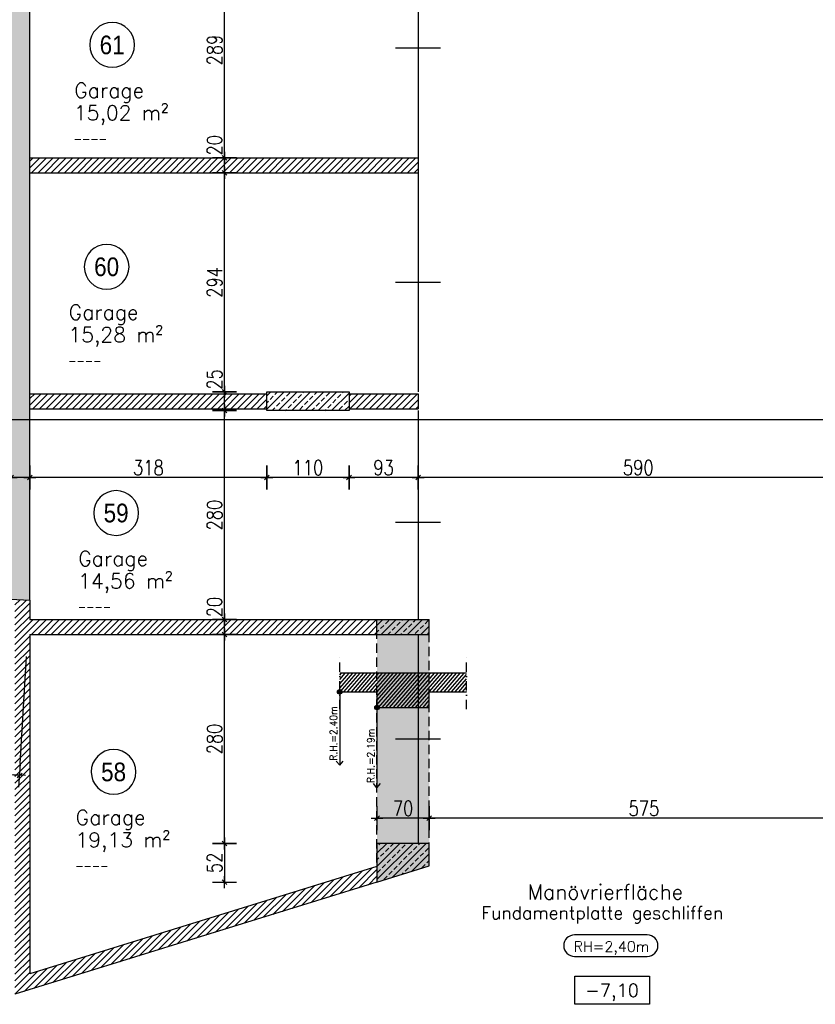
# Model space of a CAD drawing. Header units: centimetres. Extents: x -18458 to 60221, y -11985 to 33979.
# Tile 33 of 50: x 6736 to 7802, y 1037 to 2356. Entities that reach past the tile are written whole.
import ezdxf
from ezdxf.enums import TextEntityAlignment as Align

# ---------------------------------------------------------------- set-up
doc = ezdxf.new("R2010")
doc.units = ezdxf.units.CM
doc.header["$LTSCALE"] = 50
doc.header["$MEASUREMENT"] = 0
doc.header["$PDMODE"] = 34
doc.linetypes.add('HIDDEN', pattern=[0.375, 0.25, -0.125])
doc.linetypes.add('STRICHPUNKT', pattern=[1, 0.5, -0.25, 0, -0.25])
for name, color, linetype in [('01_ansicht', 251, 'Continuous'), ('01_Bemassung', 150, 'Continuous'), ('01_Grundriss_verdeckt', 3, 'HIDDEN'), ('01_Mauern', 1, 'Continuous'), ('01_Mauern_Betonziegel', 147, 'Continuous'), ('01_Raumstempel', 2, 'Continuous'), ('01_Schnitte_Schalplan', 4, 'Continuous'), ('01_Schraff_Beton', 5, 'Continuous'), ('01_Schraff_Betonziegel', 125, 'Continuous'), ('01_Text', 2, 'Continuous'), ('01_Tueren', 7, 'Continuous'), ('01_unterzüge', 241, 'Continuous'), ('A-colgrid', 2, 'Continuous')]:
    doc.layers.add(name, color=color, linetype=linetype)
doc.styles.add('ReHe', font='AVGARDN.TTF')
doc.styles.add('Romans', font='Romans.shx')
doc.styles.add('SIPLEX1', font='romans.shx', dxfattribs={"width": 0.8})
doc.dimstyles.new('BEM-50_grundrisse', dxfattribs={"dimscale": 1.6, "dimtxt": 12.5, "dimasz": 0.4, "dimexe": 0.1, "dimexo": 0.5, "dimgap": 2, "dimtad": 1, "dimdec": 0, "dimrnd": 0.5, "dimzin": 12, "dimdsep": 46, "dimtxsty": 'SIPLEX1', "dimblk": 'bempkt', "dimcen": -0.2, "dimdle": 0.05, "dimse1": 1, "dimse2": 1, "dimclrd": 256, "dimclre": 256, "dimclrt": 256, "dimazin": 0, "dimtfac": 1, "dimtdec": 0, "dimtmove": 0, "dimatfit": 2, "dimldrblk": 'BEMPU', "dimfxl": 0, "dimtvp": 1, "dimtolj": 1, "dimtzin": 0, "dimarcsym": 0})
pattern_1 = [(45, (20000, -20000), (-4.4194174, 4.4194174), [])]

# ---------------------------------------------------------------- blocks, each defined once
blk = doc.blocks.new('rs_Garage')
at = {"layer": '01_Text', "color": 0}
blk.add_arc((0, 40), 30, 180.191, 179.809, dxfattribs=at)
at = {"layer": '01_Text', "color": 0, "style": 'ReHe', "width": 0.9}
blk.add_attdef('GAR_NR', text='', height=25, dxfattribs=at).set_placement((0, 40), align=Align.MIDDLE_CENTER)
at = {"layer": '01_Text', "color": 0, "style": 'Romans'}
for tag, p in [('R_Bez', (-50.8, -31)), ('GAR_FL', (-51.2, -61))]:
    blk.add_attdef(tag, p, '', height=20, dxfattribs=at)
at = {"layer": 'Defpoints', "color": 91, "style": 'Romans'}
blk.add_attdef('Br_fl', (-51.5, -91), '', height=10, dxfattribs=at)
blk = doc.blocks.new('quote')
at = {"layer": '01_Text', "color": 0}
blk.add_lwpolyline([(50, 18.75), (50, -18.75), (-50, -18.75), (-50, 18.75)], close=True, dxfattribs=at)
at = {"layer": '01_Text', "color": 0, "style": 'Romans'}
blk.add_attdef('QUOTE', text='', height=17.5, dxfattribs=at).set_placement((0, -8.75), align=Align.CENTER)
blk = doc.blocks.new('ar015')
at = {"layer": '01_Text', "color": 0, "flags": 128}
blk.add_lwpolyline([(-49.4, -1.9), (48, -1.9, 1), (48, 26.9), (-49.4, 26.9, 1)], format="xyb", close=True, dxfattribs=at)
at = {"layer": '01_Text', "color": 1, "style": 'Romans'}
blk.add_attdef('Raumhöhe', text='', height=14, dxfattribs=at).set_placement((0, 0), align=Align.BOTTOM_CENTER)
blk = doc.blocks.new('bempkt')
at = {"layer": '01_Bemassung', "color": 0}
for p, q in [((0, -25), (0, 25)), ((12.5, 0), (-12.5, 0)), ((-4.95, -4.95), (4.95, 4.95))]:
    blk.add_line(p, q, dxfattribs=at)
blk = doc.blocks.new('*D335')
at = {"layer": '01_Bemassung', "lineweight": -2}
blk.add_line((7858.8, 1286.2), (7285.1, 1286.2), dxfattribs=at)
at = {"layer": 'Defpoints', "color": 0}
for p in [(7859.4, 1329.9), (7284.4, 1286.2), (7284.4, 1222.3)]:
    blk.add_point(p, dxfattribs=at)
at = {"layer": '01_Bemassung', "lineweight": -2, "xscale": 0.6400000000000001, "yscale": 0.6400000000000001, "zscale": 0.6400000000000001, "rotation": 180}
blk.add_blockref('bempkt', (7284.4, 1286.2), dxfattribs=at)
at = {"layer": '01_Bemassung', "lineweight": -2, "xscale": 0.6400000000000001, "yscale": 0.6400000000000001, "zscale": 0.6400000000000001}
blk.add_blockref('bempkt', (7859.4, 1286.2), dxfattribs=at)
at = {"layer": '01_Bemassung', "insert": (7571.9, 1299.4), "char_height": 20, "attachment_point": 5, "style": 'SIPLEX1'}
blk.add_mtext('\\A1;575', dxfattribs=at)
blk = doc.blocks.new('BEMPU')
at = {"layer": '01_Bemassung', "color": 4}
for p, q in [((0, -25), (0, 25)), ((5, 0), (-5, 0))]:
    blk.add_line(p, q, dxfattribs=at)
blk.add_circle((0, 0), 2.5, dxfattribs=at)
blk = doc.blocks.new('*D336')
at = {"layer": '01_Bemassung', "lineweight": -2}
blk.add_line((7283.8, 1286.2), (7215.1, 1286.2), dxfattribs=at)
at = {"layer": 'Defpoints', "color": 0}
for p in [(7214.4, 1286.2), (7214.4, 1252.4), (7284.4, 1222.3)]:
    blk.add_point(p, dxfattribs=at)
at = {"layer": '01_Bemassung', "lineweight": -2, "xscale": 0.6400000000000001, "yscale": 0.6400000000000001, "zscale": 0.6400000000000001, "rotation": 180}
blk.add_blockref('bempkt', (7214.4, 1286.2), dxfattribs=at)
at = {"layer": '01_Bemassung', "lineweight": -2, "xscale": 0.6400000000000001, "yscale": 0.6400000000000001, "zscale": 0.6400000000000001}
blk.add_blockref('bempkt', (7284.4, 1286.2), dxfattribs=at)
at = {"layer": '01_Bemassung', "insert": (7249.4, 1299.4), "char_height": 20, "attachment_point": 5, "style": 'SIPLEX1'}
blk.add_mtext('\\A1;70', dxfattribs=at)
blk = doc.blocks.new('*D348')
at = {"layer": '01_Bemassung', "lineweight": -2}
blk.add_line((7858.8, 1742.8), (7270.1, 1742.8), dxfattribs=at)
at = {"layer": 'Defpoints', "color": 0}
for p in [(7269.4, 1742.8), (7269.4, 1692.4), (7859.4, 1679.9)]:
    blk.add_point(p, dxfattribs=at)
at = {"layer": '01_Bemassung', "lineweight": -2, "xscale": 0.6400000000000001, "yscale": 0.6400000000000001, "zscale": 0.6400000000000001, "rotation": 180}
blk.add_blockref('bempkt', (7269.4, 1742.8), dxfattribs=at)
at = {"layer": '01_Bemassung', "lineweight": -2, "xscale": 0.6400000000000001, "yscale": 0.6400000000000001, "zscale": 0.6400000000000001}
blk.add_blockref('bempkt', (7859.4, 1742.8), dxfattribs=at)
at = {"layer": '01_Bemassung', "insert": (7564.4, 1756), "char_height": 20, "attachment_point": 5, "style": 'SIPLEX1'}
blk.add_mtext('\\A1;590', dxfattribs=at)
blk = doc.blocks.new('*D349')
at = {"layer": '01_Bemassung', "lineweight": -2}
blk.add_line((7268.8, 1742.8), (7177.6, 1742.8), dxfattribs=at)
at = {"layer": 'Defpoints', "color": 0}
for p in [(7176.9, 1832.4), (7176.9, 1742.8), (7269.4, 1692.4)]:
    blk.add_point(p, dxfattribs=at)
at = {"layer": '01_Bemassung', "lineweight": -2, "xscale": 0.6400000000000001, "yscale": 0.6400000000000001, "zscale": 0.6400000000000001, "rotation": 180}
blk.add_blockref('bempkt', (7176.9, 1742.8), dxfattribs=at)
at = {"layer": '01_Bemassung', "lineweight": -2, "xscale": 0.6400000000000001, "yscale": 0.6400000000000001, "zscale": 0.6400000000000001}
blk.add_blockref('bempkt', (7269.4, 1742.8), dxfattribs=at)
at = {"layer": '01_Bemassung', "insert": (7223.2, 1756), "char_height": 20, "attachment_point": 5, "style": 'SIPLEX1'}
blk.add_mtext('\\A1;93', dxfattribs=at)
blk = doc.blocks.new('*D350')
at = {"layer": '01_Bemassung', "lineweight": -2}
blk.add_line((7176.3, 1742.8), (7067.6, 1742.8), dxfattribs=at)
at = {"layer": 'Defpoints', "color": 0}
for p in [(7066.9, 1832.4), (7176.9, 1832.4), (7066.9, 1742.8)]:
    blk.add_point(p, dxfattribs=at)
at = {"layer": '01_Bemassung', "lineweight": -2, "xscale": 0.6400000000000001, "yscale": 0.6400000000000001, "zscale": 0.6400000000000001, "rotation": 180}
blk.add_blockref('bempkt', (7066.9, 1742.8), dxfattribs=at)
at = {"layer": '01_Bemassung', "lineweight": -2, "xscale": 0.6400000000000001, "yscale": 0.6400000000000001, "zscale": 0.6400000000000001}
blk.add_blockref('bempkt', (7176.9, 1742.8), dxfattribs=at)
at = {"layer": '01_Bemassung', "insert": (7121.9, 1756), "char_height": 20, "attachment_point": 5, "style": 'SIPLEX1'}
blk.add_mtext('\\A1;110', dxfattribs=at)
blk = doc.blocks.new('*D351')
at = {"layer": '01_Bemassung', "lineweight": -2}
blk.add_line((7066.3, 1742.8), (6750.1, 1742.8), dxfattribs=at)
at = {"layer": 'Defpoints', "color": 0}
for p in [(6749.4, 1834.9), (7066.9, 1832.4), (6749.4, 1742.8)]:
    blk.add_point(p, dxfattribs=at)
at = {"layer": '01_Bemassung', "lineweight": -2, "xscale": 0.6400000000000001, "yscale": 0.6400000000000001, "zscale": 0.6400000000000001, "rotation": 180}
blk.add_blockref('bempkt', (6749.4, 1742.8), dxfattribs=at)
at = {"layer": '01_Bemassung', "lineweight": -2, "xscale": 0.6400000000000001, "yscale": 0.6400000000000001, "zscale": 0.6400000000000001}
blk.add_blockref('bempkt', (7066.9, 1742.8), dxfattribs=at)
at = {"layer": '01_Bemassung', "insert": (6908.2, 1756), "char_height": 20, "attachment_point": 5, "style": 'SIPLEX1'}
blk.add_mtext('\\A1;318', dxfattribs=at)
blk = doc.blocks.new('*D352')
at = {"layer": '01_Bemassung', "lineweight": -2}
for p, q in [((6724.4, 1742.8), (6691.5, 1742.8)), ((6748.8, 1742.8), (6725.1, 1742.8))]:
    blk.add_line(p, q, dxfattribs=at)
at = {"layer": 'Defpoints', "color": 0}
for p in [(6749.4, 1834.9), (6724.4, 1742.8), (6724.4, 1604.8)]:
    blk.add_point(p, dxfattribs=at)
at = {"layer": '01_Bemassung', "lineweight": -2, "xscale": 0.6400000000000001, "yscale": 0.6400000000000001, "zscale": 0.6400000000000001, "rotation": 180}
blk.add_blockref('bempkt', (6724.4, 1742.8), dxfattribs=at)
at = {"layer": '01_Bemassung', "lineweight": -2, "xscale": 0.6400000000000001, "yscale": 0.6400000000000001, "zscale": 0.6400000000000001}
blk.add_blockref('bempkt', (6749.4, 1742.8), dxfattribs=at)
at = {"layer": '01_Bemassung', "insert": (6707.6, 1756), "char_height": 20, "attachment_point": 5, "style": 'SIPLEX1'}
blk.add_mtext('\\A1;25', dxfattribs=at)
blk = doc.blocks.new('*D419')
at = {"layer": '01_Bemassung', "lineweight": -2}
blk.add_line((6418.2, 1362.4), (6735, 1343.9), dxfattribs=at)
at = {"layer": 'Defpoints', "color": 0}
for p in [(6749.4, 1578.3), (6735.7, 1343.8), (6407.7, 1194.5)]:
    blk.add_point(p, dxfattribs=at)
at = {"layer": '01_Bemassung', "lineweight": -2, "xscale": 0.6400000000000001, "yscale": 0.6400000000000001, "zscale": 0.6400000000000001}
for p, rotation in [((6417.6, 1362.5), 176.6421808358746), ((6735.7, 1343.8), 356.6421808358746)]:
    blk.add_blockref('bempkt', p, dxfattribs=dict(at, rotation=rotation))
at = {"layer": '01_Bemassung', "insert": (6577.4, 1366.3), "char_height": 20, "attachment_point": 5, "rotation": 356.6422, "style": 'SIPLEX1'}
blk.add_mtext('\\A1;319', dxfattribs=at)
blk = doc.blocks.new('*D420')
at = {"layer": '01_Bemassung', "lineweight": -2}
blk.add_line((7010, 1253), (7010, 1531.7), dxfattribs=at)
at = {"layer": 'Defpoints', "color": 0}
for p in [(7010, 1532.4), (7236.3, 1532.4), (7236.3, 1252.4)]:
    blk.add_point(p, dxfattribs=at)
at = {"layer": '01_Bemassung', "lineweight": -2, "xscale": 0.6400000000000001, "yscale": 0.6400000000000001, "zscale": 0.6400000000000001}
for p, rotation in [((7010, 1532.4), 90), ((7010, 1252.4), 270)]:
    blk.add_blockref('bempkt', p, dxfattribs=dict(at, rotation=rotation))
at = {"layer": '01_Bemassung', "insert": (6996.8, 1392.4), "char_height": 20, "attachment_point": 5, "rotation": 90, "style": 'SIPLEX1'}
blk.add_mtext('\\A1;280', dxfattribs=at)
blk = doc.blocks.new('*D421')
at = {"layer": '01_Bemassung', "lineweight": -2}
blk.add_line((7010, 1251.7), (7010, 1201.3), dxfattribs=at)
at = {"layer": 'Defpoints', "color": 0}
for p in [(7236.3, 1252.4), (7010, 1200.7), (7201.3, 1200.7)]:
    blk.add_point(p, dxfattribs=at)
at = {"layer": '01_Bemassung', "lineweight": -2, "xscale": 0.6400000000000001, "yscale": 0.6400000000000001, "zscale": 0.6400000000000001}
for p, rotation in [((7010, 1252.4), 90), ((7010, 1200.7), 270)]:
    blk.add_blockref('bempkt', p, dxfattribs=dict(at, rotation=rotation))
at = {"layer": '01_Bemassung', "insert": (6996.8, 1226.5), "char_height": 20, "attachment_point": 5, "rotation": 90, "style": 'SIPLEX1'}
blk.add_mtext('\\A1;52', dxfattribs=at)
blk = doc.blocks.new('*D422')
at = {"layer": '01_Bemassung', "lineweight": -2}
for p, q in [((7010, 1552.4), (7010, 1585.3)), ((7010, 1533), (7010, 1551.7))]:
    blk.add_line(p, q, dxfattribs=at)
at = {"layer": 'Defpoints', "color": 0}
for p in [(7010, 1552.4), (7201.3, 1552.4), (7236.3, 1532.4)]:
    blk.add_point(p, dxfattribs=at)
at = {"layer": '01_Bemassung', "lineweight": -2, "xscale": 0.6400000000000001, "yscale": 0.6400000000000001, "zscale": 0.6400000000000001}
for p, rotation in [((7010, 1552.4), 90), ((7010, 1532.4), 270)]:
    blk.add_blockref('bempkt', p, dxfattribs=dict(at, rotation=rotation))
at = {"layer": '01_Bemassung', "insert": (6996.8, 1569.2), "char_height": 20, "attachment_point": 5, "rotation": 90, "style": 'SIPLEX1'}
blk.add_mtext('\\A1;20', dxfattribs=at)
blk = doc.blocks.new('*D423')
at = {"layer": '01_Bemassung', "lineweight": -2}
blk.add_line((7010, 1553), (7010, 1831.7), dxfattribs=at)
at = {"layer": 'Defpoints', "color": 0}
for p in [(7010, 1832.4), (7053.8, 1832.4), (7201.3, 1552.4)]:
    blk.add_point(p, dxfattribs=at)
at = {"layer": '01_Bemassung', "lineweight": -2, "xscale": 0.6400000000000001, "yscale": 0.6400000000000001, "zscale": 0.6400000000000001}
for p, rotation in [((7010, 1832.4), 90), ((7010, 1552.4), 270)]:
    blk.add_blockref('bempkt', p, dxfattribs=dict(at, rotation=rotation))
at = {"layer": '01_Bemassung', "insert": (6996.8, 1692.4), "char_height": 20, "attachment_point": 5, "rotation": 90, "style": 'SIPLEX1'}
blk.add_mtext('\\A1;280', dxfattribs=at)
blk = doc.blocks.new('*D424')
at = {"layer": '01_Bemassung', "lineweight": -2}
for p, q in [((7010, 1857.4), (7010, 1890.3)), ((7010, 1833), (7010, 1856.7))]:
    blk.add_line(p, q, dxfattribs=at)
at = {"layer": 'Defpoints', "color": 0}
for p in [(7010, 1857.4), (7053.8, 1857.4), (7053.8, 1832.4)]:
    blk.add_point(p, dxfattribs=at)
at = {"layer": '01_Bemassung', "lineweight": -2, "xscale": 0.6400000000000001, "yscale": 0.6400000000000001, "zscale": 0.6400000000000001}
for p, rotation in [((7010, 1857.4), 90), ((7010, 1832.4), 270)]:
    blk.add_blockref('bempkt', p, dxfattribs=dict(at, rotation=rotation))
at = {"layer": '01_Bemassung', "insert": (6996.8, 1874.2), "char_height": 20, "attachment_point": 5, "rotation": 90, "style": 'SIPLEX1'}
blk.add_mtext('\\A1;25', dxfattribs=at)
blk = doc.blocks.new('*D425')
at = {"layer": '01_Bemassung', "lineweight": -2}
blk.add_line((7010, 1858), (7010, 2150.5), dxfattribs=at)
at = {"layer": 'Defpoints', "color": 0}
for p in [(7010, 2151.1), (7256.3, 2151.1), (7053.8, 1857.4)]:
    blk.add_point(p, dxfattribs=at)
at = {"layer": '01_Bemassung', "lineweight": -2, "xscale": 0.6400000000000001, "yscale": 0.6400000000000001, "zscale": 0.6400000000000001}
for p, rotation in [((7010, 2151.1), 90), ((7010, 1857.4), 270)]:
    blk.add_blockref('bempkt', p, dxfattribs=dict(at, rotation=rotation))
at = {"layer": '01_Bemassung', "insert": (6996.8, 2004.2), "char_height": 20, "attachment_point": 5, "rotation": 90, "style": 'SIPLEX1'}
blk.add_mtext('\\A1;294', dxfattribs=at)
blk = doc.blocks.new('*D426')
at = {"layer": '01_Bemassung', "lineweight": -2}
for p, q in [((7010, 2171.1), (7010, 2204.1)), ((7010, 2151.8), (7010, 2170.5))]:
    blk.add_line(p, q, dxfattribs=at)
at = {"layer": 'Defpoints', "color": 0}
for p in [(7010, 2171.1), (7256.3, 2171.1), (7256.3, 2151.1)]:
    blk.add_point(p, dxfattribs=at)
at = {"layer": '01_Bemassung', "lineweight": -2, "xscale": 0.6400000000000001, "yscale": 0.6400000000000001, "zscale": 0.6400000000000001}
for p, rotation in [((7010, 2171.1), 90), ((7010, 2151.1), 270)]:
    blk.add_blockref('bempkt', p, dxfattribs=dict(at, rotation=rotation))
at = {"layer": '01_Bemassung', "insert": (6996.8, 2187.9), "char_height": 20, "attachment_point": 5, "rotation": 90, "style": 'SIPLEX1'}
blk.add_mtext('\\A1;20', dxfattribs=at)
blk = doc.blocks.new('*D427')
at = {"layer": '01_Bemassung', "lineweight": -2}
blk.add_line((7010, 2171.8), (7010, 2459.2), dxfattribs=at)
at = {"layer": 'Defpoints', "color": 0}
for p in [(6996.3, 2459.9), (7010, 2459.9), (7256.3, 2171.1)]:
    blk.add_point(p, dxfattribs=at)
at = {"layer": '01_Bemassung', "lineweight": -2, "xscale": 0.6400000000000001, "yscale": 0.6400000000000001, "zscale": 0.6400000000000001}
for p, rotation in [((7010, 2459.9), 90), ((7010, 2171.1), 270)]:
    blk.add_blockref('bempkt', p, dxfattribs=dict(at, rotation=rotation))
at = {"layer": '01_Bemassung', "insert": (6996.8, 2315.5), "char_height": 20, "attachment_point": 5, "rotation": 90, "style": 'SIPLEX1'}
blk.add_mtext('\\A1;289', dxfattribs=at)
blk = doc.blocks.new('*D673')
at = {"layer": '01_Bemassung', "lineweight": -2}
for p, q in [((7010, 2171.1), (7010, 2204.1)), ((7010, 2151.8), (7010, 2170.5))]:
    blk.add_line(p, q, dxfattribs=at)
at = {"layer": 'Defpoints', "color": 0}
for p in [(7010, 2171.1), (7256.3, 2171.1), (7256.3, 2151.1)]:
    blk.add_point(p, dxfattribs=at)
at = {"layer": '01_Bemassung', "lineweight": -2, "xscale": 0.6400000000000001, "yscale": 0.6400000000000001, "zscale": 0.6400000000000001}
for p, rotation in [((7010, 2171.1), 90), ((7010, 2151.1), 270)]:
    blk.add_blockref('bempkt', p, dxfattribs=dict(at, rotation=rotation))
at = {"layer": '01_Bemassung', "insert": (6996.8, 2187.9), "char_height": 20, "attachment_point": 5, "rotation": 90, "style": 'SIPLEX1'}
blk.add_mtext('\\A1;20', dxfattribs=at)
blk = doc.blocks.new('*D674')
at = {"layer": '01_Bemassung', "lineweight": -2}
blk.add_line((7010, 2171.8), (7010, 2459.2), dxfattribs=at)
at = {"layer": 'Defpoints', "color": 0}
for p in [(6996.3, 2459.9), (7010, 2459.9), (7256.3, 2171.1)]:
    blk.add_point(p, dxfattribs=at)
at = {"layer": '01_Bemassung', "lineweight": -2, "xscale": 0.6400000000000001, "yscale": 0.6400000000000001, "zscale": 0.6400000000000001}
for p, rotation in [((7010, 2459.9), 90), ((7010, 2171.1), 270)]:
    blk.add_blockref('bempkt', p, dxfattribs=dict(at, rotation=rotation))
at = {"layer": '01_Bemassung', "insert": (6996.8, 2315.5), "char_height": 20, "attachment_point": 5, "rotation": 90, "style": 'SIPLEX1'}
blk.add_mtext('\\A1;289', dxfattribs=at)

msp = doc.modelspace()

# ---------------------------------------------------------------- hatches: boundary and pattern name
at = {"layer": '01_Raumstempel'}
h = msp.add_hatch(color=256, dxfattribs=at)
edge = h.paths.add_edge_path()
edge.add_arc((7164.4, 1455.7), 3, 0, 360)
h = msp.add_hatch(color=256, dxfattribs=at)
edge = h.paths.add_edge_path()
edge.add_arc((7214.4, 1434.7), 3, 0, 360)
at = {"layer": '01_Schnitte_Schalplan'}
h = msp.add_hatch(dxfattribs=at)
h.set_pattern_fill('ANSI31', color=253, scale=30, angle=3.9936, style=0)
h.set_pattern_definition([(48.993626, (19320, -20462.1354), (-2.8298872, 2.4605362), [])])
h.paths.add_polyline_path([(7334.4, 1480.7), (7284.4, 1480.7), (7284.4, 1455.7), (7334.4, 1455.7)])
h.paths.add_polyline_path([(7214.4, 1480.7), (7179.4, 1480.7), (7179.4, 1455.7), (7214.4, 1455.7)])
h.paths.add_polyline_path([(7179.4, 1480.7), (7164.4, 1480.7), (7164.4, 1455.7), (7179.4, 1455.7)])
h.paths.add_polyline_path([(7214.4, 1434.7), (7284.4, 1434.7), (7284.4, 1480.7), (7214.4, 1480.7)])
at = {"layer": '01_Schraff_Beton'}
h = msp.add_hatch(dxfattribs=at)
h.set_pattern_fill('ANSI33', color=256, scale=50, style=0)
h.paths.add_polyline_path([(6749.4, 2459.9), (7269.4, 2459.9), (7269.4, 2489.9), (7076.9, 2489.9), (7076.9, 2824.9), (7046.9, 2824.9), (7046.9, 2489.9), (6601.9, 2489.9), (6601.9, 2824.9), (6571.9, 2824.9), (6571.9, 2459.9), (6724.4, 2459.9), (6724.4, 1604.8), (4563.3, 1731.6), (4563.3, 1706.6), (6749.4, 1578.3)])
h = msp.add_hatch(dxfattribs=at)
h.set_pattern_fill('ANSI33', color=256, scale=50, style=0)
h.paths.add_polyline_path([(7176.9, 1857.4), (7066.9, 1857.4), (7066.9, 1832.4), (7176.9, 1832.4)])
h = msp.add_hatch(dxfattribs=at)
h.set_pattern_fill('ANSI33', color=256, scale=50, style=0)
h.set_pattern_definition([(45, (20000, -20000), (-8.838835, 8.838835), []), (45, (20008.839, -20000), (-8.838835, 8.838835), [6.25, -3.125])])
h.paths.add_polyline_path([(7284.4, 1552.4), (7214.4, 1552.4), (7214.4, 1532.4), (7284.4, 1532.4)])
h = msp.add_hatch(dxfattribs=at)
h.set_pattern_fill('ANSI33', color=256, scale=50, style=0)
h.paths.add_polyline_path([(7284.4, 1252.4), (7214.4, 1252.4), (7214.4, 1200.7), (7284.4, 1222.3)])
at = {"layer": '01_Schraff_Betonziegel'}
h = msp.add_hatch(dxfattribs=at)
h.set_pattern_fill('ANSI31', color=256, scale=50, style=0)
h.set_pattern_definition(pattern_1)
h.paths.add_polyline_path([(7269.4, 2171.1), (6749.4, 2171.1), (6749.4, 2151.1), (7269.4, 2151.1)])
h = msp.add_hatch(dxfattribs=at)
h.set_pattern_fill('ANSI31', color=256, scale=50, style=0)
h.set_pattern_definition(pattern_1)
h.paths.add_polyline_path([(7269.4, 2171.1), (6749.4, 2171.1), (6749.4, 2151.1), (7269.4, 2151.1)])
h = msp.add_hatch(dxfattribs=at)
h.set_pattern_fill('ANSI31', color=256, scale=50, style=0)
h.set_pattern_definition(pattern_1)
h.paths.add_polyline_path([(7066.9, 1834.9), (7066.9, 1854.9), (6749.4, 1854.9), (6749.4, 1834.9)])
h.paths.add_polyline_path([(7176.9, 1854.9), (7176.9, 1834.9), (7269.4, 1834.9), (7269.4, 1854.9)])
h = msp.add_hatch(dxfattribs=at)
h.set_pattern_fill('ANSI31', color=256, scale=50, style=0)
h.set_pattern_definition(pattern_1)
h.paths.add_polyline_path([(7214.4, 1200.7), (7214.4, 1221.6), (6749.4, 1077.6), (6749.4, 1532.4), (7214.4, 1532.4), (7214.4, 1552.4), (6749.4, 1552.4), (6749.4, 1578.3), (6729.4, 1579.5), (6729.4, 1050.4)])

# ---------------------------------------------------------------- linework, layer by layer
at = {"layer": '01_ansicht'}
msp.add_lwpolyline([(5404.4, 3009.9), (8324.4, 3009.9), (8324.4, 1819.9), (5404.4, 1819.9)], close=True, dxfattribs=at)
at = {"layer": '01_Bemassung'}
msp.add_line((6736.6, 1359.8), (6745, 1502.8), dxfattribs=at)
at = {"layer": '01_Grundriss_verdeckt'}
for p, q in [((7284.4, 1222.3), (7284.4, 1552.4)), ((7214.4, 1226.8), (7214.4, 1532.4))]:
    msp.add_line(p, q, dxfattribs=at)
at = {"layer": '01_Mauern'}
for p, q in [((6749.4, 1578.3), (6749.4, 2459.9)), ((4563.3, 1706.6), (6749.4, 1578.3)), ((7214.4, 1552.4), (7284.4, 1552.4)), ((7214.4, 1532.4), (7214.4, 1552.4)), ((7284.4, 1532.4), (7284.4, 1552.4)), ((7214.4, 1532.4), (7284.4, 1532.4)), ((7284.4, 1252.4), (7214.4, 1252.4)), ((7214.4, 1252.4), (7214.4, 1200.7)), ((7284.4, 1222.3), (7284.4, 1252.4)), ((7214.4, 1200.7), (7284.4, 1222.3))]:
    msp.add_line(p, q, dxfattribs=at)
msp.add_lwpolyline([(7066.9, 1857.4), (7176.9, 1857.4), (7176.9, 1832.4), (7066.9, 1832.4)], close=True, dxfattribs=at)
at = {"layer": '01_Mauern_Betonziegel'}
for p, q in [((6749.4, 2171.1), (7269.4, 2171.1)), ((6749.4, 2171.1), (7269.4, 2171.1)), ((7269.4, 2171.1), (7269.4, 2151.1)), ((7269.4, 2171.1), (7269.4, 2151.1)), ((6749.4, 2151.1), (7269.4, 2151.1)), ((6749.4, 2151.1), (7269.4, 2151.1)), ((6749.4, 1854.9), (7066.9, 1854.9)), ((7176.9, 1854.9), (7269.4, 1854.9)), ((7269.4, 1854.9), (7269.4, 1834.9)), ((6749.4, 1834.9), (7066.9, 1834.9)), ((7176.9, 1834.9), (7269.4, 1834.9)), ((6749.4, 1578.3), (6749.4, 1552.4)), ((6749.4, 1552.4), (7214.4, 1552.4)), ((6749.4, 1532.4), (7214.4, 1532.4)), ((6749.4, 1532.4), (6749.4, 1077.6)), ((7214.4, 1221.6), (6749.4, 1077.6)), ((7214.4, 1200.7), (6729.4, 1050.4))]:
    msp.add_line(p, q, dxfattribs=at)
at = {"layer": '01_Raumstempel'}
for p, q in [((7164.4, 1455.7), (7164.4, 1357.2)), ((7214.4, 1434.7), (7214.4, 1327.2)), ((7164.4, 1357.2), (7159.8, 1362.8)), ((7164.4, 1357.2), (7169, 1362.8)), ((7214.4, 1327.2), (7209.8, 1332.8)), ((7214.4, 1327.2), (7219, 1332.8))]:
    msp.add_line(p, q, dxfattribs=at)
for centre in [(7164.4, 1455.7), (7214.4, 1434.7)]:
    msp.add_circle(centre, 3, dxfattribs=at)
at = {"layer": '01_Schnitte_Schalplan'}
msp.add_line((7334.4, 1480.7), (7164.4, 1480.7), dxfattribs=at)
msp.add_lwpolyline([(7164.4, 1455.7), (7214.4, 1455.7), (7214.4, 1434.7), (7284.4, 1434.7), (7284.4, 1455.7), (7334.4, 1455.7)], dxfattribs=at)
at = {"layer": '01_Text', "linetype": 'STRICHPUNKT', "ltscale": 0.5}
for p, q in [((7164.4, 1432.3), (7164.4, 1504.2)), ((7334.4, 1432.3), (7334.4, 1504.2))]:
    msp.add_line(p, q, dxfattribs=at)
at = {"layer": '01_Tueren'}
for p, q in [((7269.4, 2459.9), (7269.4, 2171.1)), ((7269.4, 2459.9), (7269.4, 2171.1)), ((7299.4, 2318), (7239.4, 2318)), ((7269.4, 2151.1), (7269.4, 1857.4)), ((7299.4, 2004.2), (7239.4, 2004.2)), ((7269.4, 1832.4), (7269.4, 1552.4)), ((7299.4, 1682.4), (7239.4, 1682.4)), ((7269.4, 1532.4), (7269.4, 1252.4)), ((7299.4, 1392.4), (7239.4, 1392.4))]:
    msp.add_line(p, q, dxfattribs=at)
at = {"layer": '01_unterzüge'}
msp.add_solid([(7214.4, 1200.7), (7284.4, 1222.3), (7214.4, 1552.4), (7284.4, 1552.4)], dxfattribs=at)

# ---------------------------------------------------------------- block references
at = {"layer": '01_Text'}
ref = msp.add_blockref('ar015', (7528.4, 1103.1), dxfattribs=at)
ref.add_attrib('Raumhöhe', 'RH=2,40m', dxfattribs={"color": 4, "height": 14, "style": 'Romans'}).set_placement((7528.4, 1103.1), align=Align.BOTTOM_CENTER)
msp.add_blockref('quote', (7529.3, 1055.7), dxfattribs=at).add_auto_attribs({'QUOTE': '-7,10'})
at = {"layer": 'A-colgrid'}
for p, values in [((6859.6, 2282.4), {'GAR_NR': '61', 'R_Bez': 'Garage', 'GAR_FL': '15,02 m²', 'Br_fl': '----'}), ((6859.6, 2282.4), {'GAR_NR': '61', 'R_Bez': 'Garage', 'GAR_FL': '15,02 m²', 'Br_fl': '----'}), ((6852.2, 1985.1), {'GAR_NR': '60', 'R_Bez': 'Garage', 'GAR_FL': '15,28 m²', 'Br_fl': '----'})]:
    msp.add_blockref('rs_Garage', p, dxfattribs=at).add_auto_attribs(values)
at = {"layer": 'A-colgrid', "rotation": 0.09549300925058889}
for p, values in [((6865, 1655.2), {'GAR_NR': '59', 'R_Bez': 'Garage', 'GAR_FL': '14,56 m²', 'Br_fl': '----'}), ((6861.6, 1308.3), {'GAR_NR': '58', 'R_Bez': 'Garage', 'GAR_FL': '19,13 m²', 'Br_fl': '----'})]:
    msp.add_blockref('rs_Garage', p, dxfattribs=at).add_auto_attribs(values)

# ---------------------------------------------------------------- texts
at = {"layer": '01_Raumstempel', "style": 'SIPLEX1', "width": 0.9}
for s, p in [('R.H.=2.40m', (7161.1, 1363.3)), ('R.H.=2.19m', (7211.1, 1333.3))]:
    msp.add_text(s, height=10, rotation=90, dxfattribs=at).set_placement(p)
at = {"layer": '01_Text', "style": 'Romans'}
for s, height, p in [('Manövrierfläche', 20, (7416.2, 1177.5)), ('Fundamentplatte geschliffen', 17, (7354, 1151))]:
    msp.add_text(s, height=height, dxfattribs=at).set_placement(p)

# ---------------------------------------------------------------- dimensions: what is measured, and where the dimension line sits
at = {"layer": '01_Bemassung'}
for base, p1, p2, angle, picture, middle in [((7010, 2459.9), (7256.3, 2171.1), (6996.3, 2459.9), 90, '*D427', (6996.8, 2315.5)), ((7010, 2459.9), (7256.3, 2171.1), (6996.3, 2459.9), 90, '*D674', (6996.8, 2315.5)), ((7010, 2171.1), (7256.3, 2151.1), (7256.3, 2171.1), 90, '*D426', (6996.8, 2187.9)), ((7010, 2171.1), (7256.3, 2151.1), (7256.3, 2171.1), 90, '*D673', (6996.8, 2187.9)), ((7010, 2151.1), (7053.8, 1857.4), (7256.3, 2151.1), 90, '*D425', (6996.8, 2004.2)), ((7010, 1857.4), (7053.8, 1832.4), (7053.8, 1857.4), 90, '*D424', (6996.8, 1874.2)), ((7010, 1832.4), (7201.3, 1552.4), (7053.8, 1832.4), 90, '*D423', (6996.8, 1692.4)), ((7010, 1552.4), (7236.3, 1532.4), (7201.3, 1552.4), 90, '*D422', (6996.8, 1569.2)), ((6735.7, 1343.8), (6407.7, 1194.5), (6749.4, 1578.3), 356.6422, '*D419', (6577.4, 1366.3)), ((7010, 1532.4), (7236.3, 1252.4), (7236.3, 1532.4), 90, '*D420', (6996.8, 1392.4)), ((7010, 1200.7), (7236.3, 1252.4), (7201.3, 1200.7), 90, '*D421', (6996.8, 1226.5))]:
    dim = msp.add_linear_dim(base=base, p1=p1, p2=p2, angle=angle, dimstyle='BEM-50_grundrisse', dxfattribs=at)
    dim.commit()
    dim.dimension.update_dxf_attribs({"geometry": picture, "text_midpoint": middle})
for base, p1, p2, picture, middle in [((6724.4, 1742.8), (6749.4, 1834.9), (6724.4, 1604.8), '*D352', (6707.6, 1756)), ((6749.4216327, 1742.7979567), (7066.9216327, 1832.3735016), (6749.4216327, 1834.8735016), '*D351', (6908.1716327, 1755.9979567)), ((7066.9, 1742.8), (7176.9, 1832.4), (7066.9, 1832.4), '*D350', (7121.9, 1756)), ((7176.9216327, 1742.7979567), (7269.4216327, 1692.3735016), (7176.9216327, 1832.3735016), '*D349', (7223.1716327, 1755.9979567)), ((7269.4, 1742.8), (7859.4, 1679.9), (7269.4, 1692.4), '*D348', (7564.4, 1756)), ((7284.4, 1286.2), (7859.4, 1329.9), (7284.4, 1222.3), '*D335', (7571.9, 1299.4)), ((7214.4, 1286.2), (7284.4, 1222.3), (7214.4, 1252.4), '*D336', (7249.4, 1299.4))]:
    dim = msp.add_linear_dim(base=base, p1=p1, p2=p2, dimstyle='BEM-50_grundrisse', dxfattribs=at)
    dim.commit()
    dim.dimension.update_dxf_attribs({"geometry": picture, "text_midpoint": middle})

doc.saveas('drawing.dxf')
